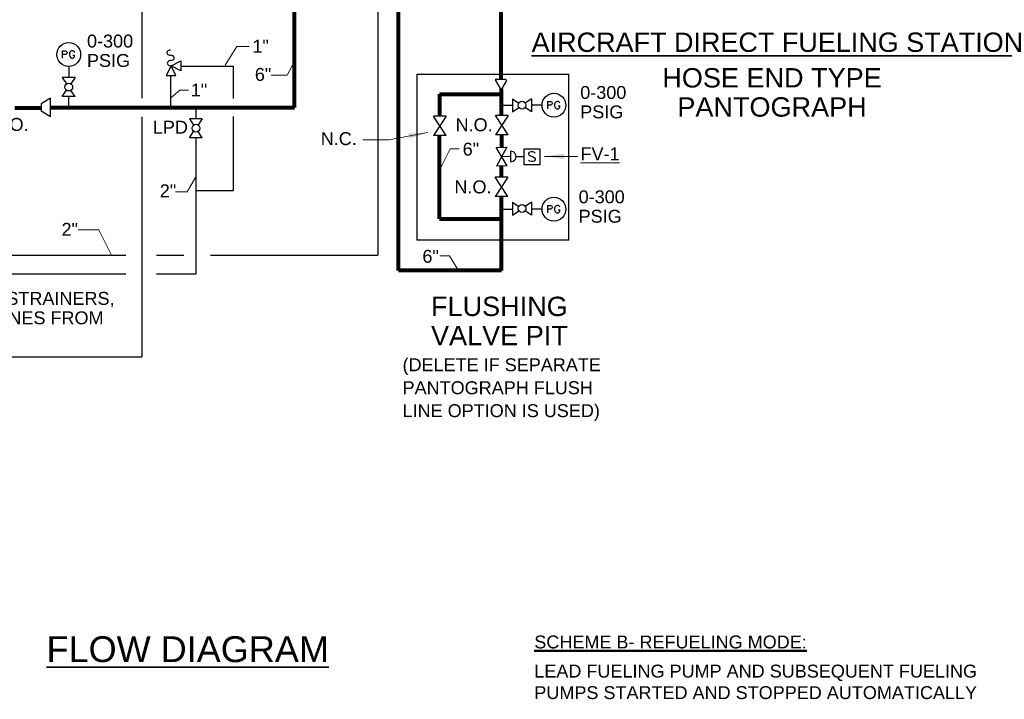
# Model space of a CAD drawing. Extents: x 698.8 to 727.4, y 795.8 to 814.9.
# Tile 7 of 9: x 717.7 to 727.2, y 796.4 to 803. Entities that reach past the tile are written whole.
import ezdxf

# ---------------------------------------------------------------- set-up
doc = ezdxf.new("R2010")
doc.units = 0
doc.header["$LTSCALE"] = 0.04
doc.header["$MEASUREMENT"] = 0
for name, color, linetype, lineweight in [('M-Anno-Keyn', 4, 'Continuous', 18), ('M-Anno-Note', 2, 'Continuous', 50), ('M-Anno-Text', 53, 'Continuous', 35), ('M-Fuel-Fttg', 51, 'Continuous', 25), ('M-Fuel-Main 1', 1, 'Continuous', 80), ('M-Fuel-Recov', 6, 'Continuous', 25), ('M-Fuel-Recov 1', 6, 'Continuous', 25)]:
    doc.layers.add(name, color=color, linetype=linetype, lineweight=lineweight)
doc.styles.add('Style-Arial', font='ARIAL.TTF')

# ---------------------------------------------------------------- blocks, each defined once
blk = doc.blocks.new('*U2')
at = {"layer": 'M-Fuel-Fttg', "flags": 128}
for points in [[(-0.063, 0.0348), (-0.063, -0.0355)], [(-0.063, 0.0348), (-0.0331, 0.0348), (-0.0226, 0.0318), (-0.0196, 0.0288), (-0.0151, 0.0213), (-0.0151, 0.0123), (-0.0196, 0.0049), (-0.0226, 0.0019), (-0.0331, -0.0011), (-0.063, -0.0011)], [(0.0582, 0.0183), (0.0552, 0.0258), (0.0477, 0.0318), (0.0417, 0.0348), (0.0283, 0.0348), (0.0208, 0.0318), (0.0148, 0.0258), (0.0103, 0.0183), (0.0073, 0.0079), (0.0073, -0.0086), (0.0103, -0.0191), (0.0148, -0.0251), (0.0208, -0.0325), (0.0283, -0.0355), (0.0417, -0.0355), (0.0477, -0.0325), (0.0552, -0.0251), (0.0582, -0.0191), (0.0582, -0.0086)], [(0.0417, -0.0086), (0.0582, -0.0086)]]:
    blk.add_lwpolyline(points, dxfattribs=at)
at = {"layer": 'M-Fuel-Fttg'}
blk.add_circle((0.0008, -0.0011), 0.1154, dxfattribs=at)
blk = doc.blocks.new('*U7')
at = {"layer": 'M-Fuel-Fttg'}
for p, q in [((-0.0749, 0.077), (0.0767, 0.077)), ((-0.0749, -0.0782), (-0.0749, 0.077)), ((0.0767, 0.077), (0.0767, -0.0782)), ((0.0767, -0.0782), (-0.0749, -0.0782))]:
    blk.add_line(p, q, dxfattribs=at)
at = {"layer": 'M-Fuel-Fttg', "flags": 128}
blk.add_lwpolyline([(0.0312, 0.0362), (0.0212, 0.0442), (0.0073, 0.0482), (-0.0087, 0.0482), (-0.0227, 0.0442), (-0.0326, 0.0362), (-0.0326, 0.0263), (-0.0287, 0.0183), (-0.0227, 0.0123), (-0.0147, 0.0083), (0.0132, 0.0003), (0.0212, -0.0056), (0.0252, -0.0096), (0.0312, -0.0196), (0.0312, -0.0316), (0.0212, -0.0416), (0.0073, -0.0455), (-0.0087, -0.0455), (-0.0227, -0.0416), (-0.0326, -0.0316)], dxfattribs=at)
blk = doc.blocks.new('*U13')
at = {"layer": 'M-Fuel-Fttg'}
for centre, start_param, end_param in [((-0.0008, 0.051), 4.742363, 7.883956), ((0.0013, 0), 1.600771, 4.742363), ((0.0034, -0.0511), 4.742363, 7.883956)]:
    blk.add_ellipse(centre, major_axis=(-0.035, 0), ratio=0.729, start_param=start_param, end_param=end_param, dxfattribs=at)

msp = doc.modelspace()

# ---------------------------------------------------------------- linework, layer by layer
at = {"layer": 'M-Anno-Keyn', "lineweight": 18, "flags": 128}
for points in [[(719.6407, 802.5117), (719.7544, 802.6929), (719.8752, 802.6929)], [(720.3121, 802.5472), (720.2411, 802.4158), (720.0883, 802.4158)], [(719.115, 802.1955), (719.2038, 802.2701), (719.2855, 802.2701)], [(721.6048, 801.8596), (721.2258, 801.79), (720.9758, 801.79)], [(721.7237, 801.5087), (721.8204, 801.702), (721.9093, 801.702)], [(722.7358, 801.6286), (722.9253, 801.6286), (723.0587, 801.6286)], [(719.353, 801.4248), (719.2748, 801.2862), (719.1612, 801.2862)], [(718.2171, 800.9166), (718.4166, 800.9166), (718.5385, 800.6783)], [(721.9063, 800.5169), (721.8135, 800.6638), (721.7207, 800.6638)]]:
    msp.add_lwpolyline(points, dxfattribs=at)
at = {"layer": 'M-Anno-Keyn', "lineweight": 18, "extrusion": (0, 0, -1)}
for points in [[(-721.4249, 801.8011), (-721.6048, 801.8596), (-721.4159, 801.8503)], [(-722.9233, 801.6536), (-722.7358, 801.6286), (-722.9233, 801.6036)]]:
    msp.add_solid(points, dxfattribs=at)
at = {"layer": 'M-Fuel-Fttg'}
for p, q in [((719.1171, 802.5057), (719.2116, 802.5528)), ((719.2116, 802.5528), (719.2116, 802.4585)), ((719.1171, 802.5057), (719.07, 802.4112)), ((719.2116, 802.4585), (719.1171, 802.5057)), ((719.1644, 802.4112), (719.1171, 802.5057)), ((718.0629, 802.3917), (718.1042, 802.33)), ((718.1879, 802.3917), (718.0629, 802.3917)), ((718.1879, 802.3917), (718.1474, 802.3312)), ((719.07, 802.4112), (719.1644, 802.4112)), ((721.4997, 802.4258), (722.9697, 802.4258)), ((721.4997, 802.4258), (721.4997, 800.818)), ((722.2618, 802.3628), (722.3067, 802.2873)), ((722.269, 802.377), (722.3587, 802.377)), ((722.3657, 802.3628), (722.3209, 802.2873)), ((722.9697, 800.818), (722.9697, 802.4258)), ((718.0629, 802.2075), (718.1042, 802.2692)), ((718.1879, 802.2075), (718.1474, 802.268)), ((717.9508, 802.1925), (717.8586, 802.1376)), ((717.9508, 802.0114), (717.9508, 802.1925)), ((718.1879, 802.2075), (718.0629, 802.2075)), ((722.4248, 802.1854), (722.4248, 802.0604)), ((722.4248, 802.1854), (722.4854, 802.1449)), ((722.609, 802.1854), (722.5485, 802.1449)), ((722.609, 802.1854), (722.609, 802.0604)), ((717.8586, 802.1376), (717.8586, 802.0663)), ((717.9508, 802.0114), (717.8586, 802.0663)), ((722.4248, 802.0604), (722.4865, 802.1017)), ((722.609, 802.0604), (722.5473, 802.1017)), ((719.2952, 801.9936), (719.3365, 801.9319)), ((719.4202, 801.9936), (719.2952, 801.9936)), ((719.4202, 801.9936), (719.3796, 801.9331)), ((721.7835, 802.0171), (721.6585, 801.8306)), ((721.7835, 801.8306), (721.6585, 802.0171)), ((721.7835, 802.0171), (721.6585, 802.0171)), ((722.3843, 802.0238), (722.259, 801.8372)), ((722.3843, 801.8372), (722.259, 802.0238)), ((722.3843, 802.0238), (722.259, 802.0238)), ((719.2952, 801.8094), (719.3365, 801.8711)), ((719.4202, 801.8094), (719.2952, 801.8094)), ((719.4202, 801.8094), (719.3796, 801.8699)), ((721.7835, 801.8306), (721.6585, 801.8306)), ((722.3843, 801.8372), (722.259, 801.8372)), ((722.2667, 801.7149), (722.3699, 801.7166)), ((722.3727, 801.536), (722.2667, 801.7149)), ((722.3699, 801.7166), (722.2696, 801.5345)), ((722.4053, 801.6269), (722.3197, 801.6255)), ((722.4046, 801.678), (722.4062, 801.5767)), ((722.3727, 801.536), (722.2696, 801.5345)), ((722.381, 801.4261), (722.256, 801.2396)), ((722.381, 801.2396), (722.256, 801.4261)), ((722.381, 801.4261), (722.256, 801.4261)), ((722.381, 801.2396), (722.256, 801.2396)), ((722.4248, 801.1851), (722.4248, 801.0598)), ((722.4248, 801.1851), (722.4854, 801.1444)), ((722.609, 801.1851), (722.5485, 801.1444)), ((722.609, 801.1851), (722.609, 801.0598)), ((722.4248, 801.0598), (722.4865, 801.1013)), ((722.609, 801.0598), (722.5473, 801.1013)), ((722.9697, 800.818), (721.4997, 800.818))]:
    msp.add_line(p, q, dxfattribs=at)
for centre in [(718.1266, 802.2996), (722.5169, 802.1241), (719.3589, 801.9015), (722.5169, 801.1236)]:
    msp.add_circle(centre, 0.0378, dxfattribs=at)
for centre, radius, start, end in [((722.2684, 802.3684), 0.00863, 86.83062, 220.03928), ((722.3546, 802.3662), 0.0116, 343.52725, 69.60285), ((722.3138, 802.2903), 0.00767, 202.50707, 337.49293), ((722.4086, 801.6274), 0.0508, 267.17081, 94.61953)]:
    msp.add_arc(centre, radius, start, end, dxfattribs=at)
at = {"layer": 'M-Fuel-Main 1'}
for p, q in [((722.3156, 802.3783), (722.3156, 812.1339)), ((720.3138, 802.1019), (720.3138, 811.7266)), ((721.3195, 800.5221), (721.3195, 811.727)), ((722.3137, 802.2827), (722.3137, 802.0218)), ((721.7184, 802.2299), (722.3137, 802.2299)), ((721.7184, 802.2299), (721.7184, 802.0185)), ((717.6043, 802.0972), (717.8586, 802.0972)), ((717.9508, 802.1019), (720.3138, 802.1019)), ((721.7184, 801.0236), (721.7184, 801.8302)), ((722.3197, 801.8369), (722.3197, 801.7147)), ((722.3195, 801.4273), (722.3195, 801.5363)), ((722.3188, 800.5228), (722.3194, 801.2392)), ((721.7191, 801.0234), (722.3188, 801.0234)), ((722.318, 800.5221), (721.3195, 800.5221))]:
    msp.add_line(p, q, dxfattribs=at)
at = {"layer": 'M-Fuel-Recov'}
for p, q in [((721.1189, 811.1482), (721.1189, 800.6724)), ((718.8336, 807.9523), (718.8336, 802.1915)), ((719.2116, 802.5033), (719.7194, 802.5033)), ((719.7194, 802.5033), (719.7194, 802.1898)), ((719.1152, 802.103), (719.1152, 802.4124)), ((719.3577, 802.1016), (719.3577, 801.9936)), ((722.3197, 802.1241), (722.426, 802.1241)), ((722.7111, 802.1241), (722.611, 802.1241)), ((718.8354, 802.0101), (718.8354, 799.6867)), ((719.7194, 802.016), (719.7194, 801.295)), ((719.3577, 801.8094), (719.3577, 800.4882)), ((722.5382, 801.6255), (722.4593, 801.6255)), ((719.7194, 801.295), (719.3584, 801.295)), ((722.3197, 801.1171), (722.426, 801.1171)), ((722.7111, 801.1171), (722.611, 801.1171)), ((714.6313, 800.6724), (718.6804, 800.6724)), ((718.9775, 800.6724), (719.2411, 800.6724)), ((719.5006, 800.6724), (721.1189, 800.6724)), ((718.6804, 800.4882), (714.2045, 800.4882)), ((719.3577, 800.4882), (718.9775, 800.4882)), ((713.8506, 799.6867), (718.8354, 799.6867))]:
    msp.add_line(p, q, dxfattribs=at)
at = {"layer": 'M-Fuel-Recov 1'}
for p, q in [((718.1266, 802.4997), (718.1266, 802.3926)), ((718.1266, 802.0997), (718.1266, 802.2069))]:
    msp.add_line(p, q, dxfattribs=at)

# ---------------------------------------------------------------- block references
at = {"layer": 'M-Fuel-Fttg'}
for name, p in [('*U2', (718.1257, 802.6162)), ('*U13', (719.1127, 802.5823)), ('*U2', (722.8257, 802.1252)), ('*U7', (722.6131, 801.6244)), ('*U2', (722.8257, 801.1182))]:
    msp.add_blockref(name, p, dxfattribs=at)

# ---------------------------------------------------------------- texts
at = {"layer": 'M-Anno-Keyn', "lineweight": 18, "char_height": 0.125, "attachment_point": 1, "style": 'Style-Arial'}
for s, insert, line_spacing_factor in [('0-300\\PPSIG', (718.3036, 802.8079), 0.903614), ('1"', (719.9054, 802.7581), 0.903614), ('6"', (719.9295, 802.485), 0.903614), ('1"', (719.3086, 802.3339), 0.907243), ('\\P0-300\\PPSIG', (723.0809, 802.4983), 0.903614), ('N.O.', (717.379, 802.0008), 0.903614), ('LPD', (718.9412, 801.9736), 0.903614), ('N.O.', (721.8733, 801.9974), 0.903614), ('N.C.', (720.5678, 801.8628), 0.903614), ('6"', (721.9421, 801.7611), 0.903614), ('\\LFV-1', (723.0838, 801.7156), 0.623876), ('N.O.', (721.8625, 801.3953), 0.903614), ('2"', (719.0089, 801.3573), 0.903614), ('\\P0-300\\PPSIG', (723.0654, 801.4878), 0.903614), ('2"', (718.057, 800.9844), 0.903614), ('6"', (721.5522, 800.7233), 0.903614), ('(SLOPE TO DRAIN) HEADERS, STRAINERS,\\PAND RELIEF VALVES, DRAIN LINES FROM\\PFILTER SEPARATORS, PUMPS,', (714.9514, 800.3157), 0.903614)]:
    msp.add_mtext(s, dxfattribs=dict(at, insert=insert, line_spacing_factor=line_spacing_factor))
at = {"layer": 'M-Anno-Note', "insert": (721.36, 799.6728), "char_height": 0.125, "width": 2.045542, "attachment_point": 1, "line_spacing_factor": 1.066957, "style": 'Style-Arial'}
msp.add_mtext('(DELETE IF SEPARATE PANTOGRAPH FLUSH LINE OPTION IS USED)', dxfattribs=at)
at = {"layer": 'M-Anno-Note', "insert": (722.6362, 796.9882), "char_height": 0.125, "attachment_point": 1, "line_spacing_factor": 0.623876, "style": 'Style-Arial'}
msp.add_mtext('\\LSCHEME B- REFUELING MODE:', dxfattribs=at)
at = {"layer": 'M-Anno-Note', "insert": (722.6362, 796.7059), "char_height": 0.125, "width": 4.69051, "attachment_point": 1, "style": 'Style-Arial'}
msp.add_mtext('LEAD FUELING PUMP AND SUBSEQUENT FUELING PUMPS STARTED AND STOPPED AUTOMATICALLY', dxfattribs=at)
at = {"layer": 'M-Anno-Text', "char_height": 0.1875, "attachment_point": 5, "line_spacing_factor": 0.903614, "style": 'Style-Arial'}
for s, insert, width in [('\\LAIRCRAFT DIRECT FUELING STATION', (724.9967, 802.7328), 4.89302), ('HOSE END TYPE PANTOGRAPH', (724.9386, 802.247), 3.519326)]:
    msp.add_mtext(s, dxfattribs=dict(at, insert=insert, width=width))
at = {"layer": 'M-Anno-Text', "line_spacing_factor": 0.903614, "style": 'Style-Arial'}
for s, insert, char_height, attachment_point in [('FLUSHING\\PVALVE PIT', (721.6359, 800.2698), 0.1875, 1), ('\\LFLOW DIAGRAM', (719.2793, 796.8538), 0.25, 5)]:
    msp.add_mtext(s, dxfattribs=dict(at, insert=insert, char_height=char_height, attachment_point=attachment_point))

doc.saveas('drawing.dxf')
